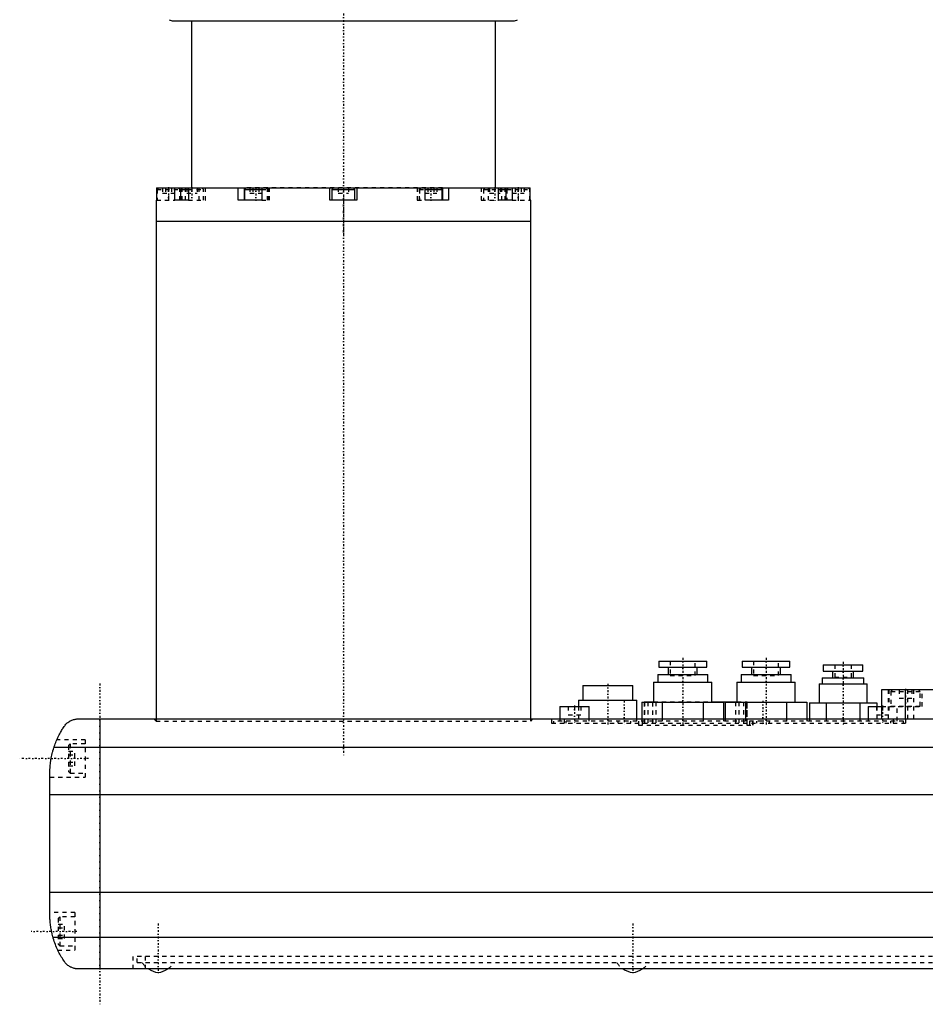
# Model space of a CAD drawing. Extents: x -147 to 614, y -510 to 213.
# Tile 2 of 4: x 197 to 415, y -427 to -191. Entities that reach past the tile are written whole.
import ezdxf

# ---------------------------------------------------------------- set-up
doc = ezdxf.new("R2010")
doc.units = 0
doc.linetypes.add('CENTER', pattern=[1.5, 0.45, -0.5, 0.05, -0.5])
doc.linetypes.add('DASHED', pattern=[2, 1, -1])
for name, color, linetype in [('AM_0', 7, 'CONTINUOUS'), ('AM_3', 7, 'DASHED'), ('AM_7', 7, 'CENTER')]:
    doc.layers.add(name, color=color, linetype=linetype)

msp = doc.modelspace()

# ---------------------------------------------------------------- linework, layer by layer
at = {"layer": 'AM_0', "color": 7, "linetype": 'CONTINUOUS'}
for p, q in [((234.15, -190.95), (315.85, -190.95)), ((238.5, -190.95), (238.5, -231)), ((311.5, -231), (311.5, -190.95)), ((230.12, -231), (272.65, -231)), ((230.12, -231), (230.12, -234)), ((234.51, -234), (234.51, -231)), ((236.28, -231), (235.88, -231.4)), ((235.88, -231.4), (235.88, -234)), ((235.88, -231.4), (237.75, -231.4)), ((237.76, -231), (237.76, -234)), ((249.74, -234), (249.74, -231)), ((251.19, -231), (251.19, -234)), ((251.65, -231), (251.25, -231.4)), ((251.25, -231.4), (251.25, -234)), ((251.25, -231.4), (255.37, -231.4)), ((255.37, -231), (255.37, -234)), ((271.75, -234), (271.75, -231)), ((272.65, -231), (272.25, -231.4)), ((272.25, -231.4), (272.25, -234)), ((272.25, -231.4), (277.75, -231.4)), ((272.65, -231), (277.35, -231)), ((277.75, -231.4), (277.35, -231)), ((277.35, -231), (319.88, -231)), ((277.75, -234), (277.75, -231.4)), ((278.25, -231), (278.25, -234)), ((294.63, -234), (294.63, -231)), ((294.63, -231.4), (298.75, -231.4)), ((298.75, -231.4), (298.35, -231)), ((298.75, -234), (298.75, -231.4)), ((298.81, -231), (298.81, -234)), ((300.26, -231), (300.26, -234)), ((312.24, -234), (312.24, -231)), ((312.25, -231.4), (314.12, -231.4)), ((314.12, -231.4), (313.72, -231)), ((314.12, -234), (314.12, -231.4)), ((315.49, -231), (315.49, -234)), ((319.88, -234), (319.88, -231)), ((230, -234), (230, -239)), ((230.12, -234), (230, -234)), ((237.76, -234), (234.51, -234)), ((255.37, -234), (249.74, -234)), ((278.25, -234), (271.75, -234)), ((300.26, -234), (294.63, -234)), ((315.49, -234), (312.24, -234)), ((320, -234), (319.88, -234)), ((320, -239), (320, -234)), ((230, -239), (230, -358.5)), ((230, -239), (320, -239)), ((320, -358.5), (320, -239)), ((350.75, -344.6), (350.75, -346.1)), ((350.75, -344.6), (362.25, -344.6)), ((362.25, -346.1), (362.25, -344.6)), ((370.75, -344.6), (370.75, -346.1)), ((370.75, -344.6), (382.25, -344.6)), ((382.25, -346.1), (382.25, -344.6)), ((350.75, -346.1), (362.25, -346.1)), ((353, -346.1), (353, -347.8)), ((360, -347.8), (360, -346.1)), ((370.75, -346.1), (382.25, -346.1)), ((373, -346.1), (373, -347.8)), ((380, -347.8), (380, -346.1)), ((390.25, -345.5), (390.25, -347)), ((390.25, -345.5), (399.75, -345.5)), ((390.25, -347), (399.75, -347)), ((392.5, -347), (392.5, -348.6)), ((397.5, -348.6), (397.5, -347)), ((399.75, -347), (399.75, -345.5)), ((349.5, -349.7), (349.5, -354.5)), ((349.5, -349.7), (363.5, -349.7)), ((350.5, -347.8), (350.5, -349.7)), ((350.5, -347.8), (362.5, -347.8)), ((362.5, -349.7), (362.5, -347.8)), ((363.5, -354.5), (363.5, -349.7)), ((369.5, -349.7), (369.5, -354.5)), ((369.5, -349.7), (383.5, -349.7)), ((370.5, -347.8), (370.5, -349.7)), ((370.5, -347.8), (382.5, -347.8)), ((382.5, -349.7), (382.5, -347.8)), ((383.5, -354.5), (383.5, -349.7)), ((389.99, -348.6), (389.99, -350.1)), ((389.99, -348.6), (400.01, -348.6)), ((400.01, -350.1), (400.01, -348.6)), ((332.5, -350.5), (332.5, -354)), ((332.5, -350.5), (344.5, -350.5)), ((344.5, -354), (344.5, -350.5)), ((389.23, -350.1), (389.23, -354.6)), ((389.23, -350.1), (400.77, -350.1)), ((400.77, -354.6), (400.77, -350.1)), ((404.25, -351.5), (404.25, -358.5)), ((597.5, -351.5), (404.25, -351.5)), ((410, -358.5), (410, -351.5)), ((331.5, -354), (331.5, -355.5)), ((331.5, -354), (345.5, -354)), ((345.5, -358.5), (345.5, -354)), ((346.69, -354.5), (346.69, -358.5)), ((346.69, -354.5), (366.31, -354.5)), ((347.25, -354.4), (347.25, -354.5)), ((347.25, -354.4), (349.5, -354.4)), ((349.25, -354.4), (349.25, -354.5)), ((351.59, -354.5), (351.59, -358.5)), ((361.41, -354.5), (361.41, -358.5)), ((363.5, -354.4), (369.5, -354.4)), ((366.31, -354.5), (366.31, -358.5)), ((366.69, -354.5), (366.69, -358.5)), ((366.69, -354.5), (386.31, -354.5)), ((371.59, -354.5), (371.59, -358.5)), ((381.41, -354.5), (381.41, -358.5)), ((386.31, -354.5), (386.31, -358.5)), ((327, -355.5), (327, -358.5)), ((327, -355.5), (334, -355.5)), ((334, -358.5), (334, -355.5)), ((386.92, -354.6), (386.92, -358.5)), ((386.92, -354.6), (403.08, -354.6)), ((390.96, -354.6), (390.96, -358.5)), ((399.04, -354.6), (399.04, -358.5)), ((401, -355.5), (401, -358.5)), ((401, -355.5), (404.25, -355.5)), ((403.08, -354.6), (403.08, -355.5)), ((211.29, -358.5), (600.21, -358.5)), ((216.5, -358.5), (216.5, -418.5)), ((205.51, -365.25), (605.99, -365.25)), ((204.5, -405.47), (204.5, -371.53)), ((204.5, -376.66), (607, -376.66)), ((204.5, -400.11), (607, -400.11)), ((205.26, -410.92), (606.24, -410.92)), ((600.21, -418.5), (211.29, -418.5))]:
    msp.add_line(p, q, dxfattribs=at)
for points in [[(207.99, -360.24, 0), (208.06, -360.15, 0), (208.2, -359.96, 0), (208.35, -359.79, 0), (208.43, -359.71, 0), (208.51, -359.63, 0), (208.68, -359.47, 0), (208.85, -359.33, 0), (209.03, -359.2, 0), (209.21, -359.09, 0), (209.4, -358.98, 0), (209.49, -358.93, 0), (209.59, -358.88, 0), (209.78, -358.8, 0), (209.98, -358.72, 0), (210.18, -358.66, 0), (210.38, -358.61, 0), (210.58, -358.56, 0), (210.68, -358.55, 0), (210.78, -358.53, 0), (210.99, -358.51, 0), (211.19, -358.5, 0), (211.29, -358.5, 0)], [(205.51, -365.25, 0), (205.57, -365.09, 0), (205.68, -364.76, 0), (205.8, -364.44, 0), (205.86, -364.29, 0), (205.92, -364.13, 0), (206.05, -363.82, 0), (206.18, -363.51, 0), (206.31, -363.21, 0), (206.45, -362.92, 0), (206.59, -362.62, 0), (206.66, -362.48, 0), (206.74, -362.34, 0), (206.88, -362.06, 0), (207.03, -361.79, 0), (207.18, -361.53, 0), (207.33, -361.28, 0), (207.48, -361.03, 0), (207.55, -360.91, 0), (207.63, -360.79, 0), (207.77, -360.57, 0), (207.92, -360.35, 0), (207.99, -360.24, 0)], [(204.5, -371.53, 0), (204.5, -371.36, 0), (204.51, -371.01, 0), (204.52, -370.66, 0), (204.53, -370.49, 0), (204.54, -370.32, 0), (204.56, -369.98, 0), (204.59, -369.63, 0), (204.63, -369.28, 0), (204.67, -368.94, 0), (204.72, -368.59, 0), (204.75, -368.41, 0), (204.77, -368.23, 0), (204.84, -367.88, 0), (204.9, -367.53, 0), (204.98, -367.18, 0), (205.06, -366.83, 0), (205.15, -366.47, 0), (205.2, -366.3, 0), (205.25, -366.12, 0), (205.35, -365.77, 0), (205.46, -365.42, 0), (205.51, -365.25, 0)], [(205.26, -410.92, 0), (205.21, -410.77, 0), (205.13, -410.46, 0), (205.06, -410.15, 0), (205.02, -410, 0), (204.99, -409.85, 0), (204.92, -409.54, 0), (204.86, -409.24, 0), (204.8, -408.94, 0), (204.75, -408.63, 0), (204.71, -408.33, 0), (204.68, -408.18, 0), (204.66, -408.03, 0), (204.63, -407.73, 0), (204.6, -407.43, 0), (204.57, -407.14, 0), (204.55, -406.84, 0), (204.53, -406.54, 0), (204.52, -406.38, 0), (204.51, -406.23, 0), (204.51, -405.93, 0), (204.5, -405.62, 0), (204.5, -405.47, 0)], [(207.99, -416.76, 0), (207.91, -416.64, 0), (207.75, -416.4, 0), (207.59, -416.14, 0), (207.5, -416.01, 0), (207.42, -415.88, 0), (207.25, -415.6, 0), (207.09, -415.31, 0), (206.92, -415, 0), (206.75, -414.69, 0), (206.59, -414.37, 0), (206.51, -414.21, 0), (206.43, -414.04, 0), (206.27, -413.7, 0), (206.12, -413.35, 0), (205.97, -413, 0), (205.83, -412.63, 0), (205.69, -412.26, 0), (205.62, -412.08, 0), (205.56, -411.89, 0), (205.43, -411.5, 0), (205.31, -411.12, 0), (205.26, -410.92, 0)], [(211.29, -418.5, 0), (211.19, -418.5, 0), (210.98, -418.49, 0), (210.78, -418.47, 0), (210.68, -418.45, 0), (210.58, -418.44, 0), (210.37, -418.39, 0), (210.17, -418.34, 0), (209.97, -418.27, 0), (209.77, -418.2, 0), (209.58, -418.11, 0), (209.48, -418.07, 0), (209.39, -418.02, 0), (209.2, -417.91, 0), (209.02, -417.79, 0), (208.84, -417.66, 0), (208.67, -417.52, 0), (208.51, -417.37, 0), (208.43, -417.29, 0), (208.35, -417.21, 0), (208.2, -417.04, 0), (208.06, -416.85, 0), (207.99, -416.76, 0)]]:
    msp.add_polyline3d(points, dxfattribs=at)
for centre, radius, start, end in [((234.18, -188.95), 2, 239.0251, 269.1598), ((315.82, -188.95), 2, 270.8402, 300.9749), ((231.32, -413.8), 5.66, 236.1387, 261.6499), ((229.68, -413.8), 5.66, 278.3501, 303.8613), ((345.32, -413.8), 5.66, 236.1387, 261.6499), ((343.68, -413.8), 5.66, 278.3501, 303.8613)]:
    msp.add_arc(centre, radius, start, end, dxfattribs=at)
at = {"layer": 'AM_3', "color": 6, "linetype": 'DASHED'}
for p, q in [((230.65, -231), (230.25, -231.4)), ((230.25, -231.4), (230.25, -234)), ((230.25, -231.4), (235.75, -231.4)), ((231.56, -231), (231.56, -232.3)), ((232.28, -231), (232.28, -232.3)), ((233, -231), (233, -234)), ((233.72, -231), (233.72, -232.3)), ((234.44, -231), (234.44, -232.3)), ((235.75, -231.4), (235.35, -231)), ((235.75, -234), (235.75, -231.4)), ((236.25, -234), (236.25, -231)), ((237, -231), (237, -234)), ((237.38, -231), (237.38, -232.3)), ((237.75, -231.4), (241.38, -231.4)), ((238.63, -231), (238.63, -232.3)), ((239.88, -231), (239.88, -232.3)), ((240.25, -231), (240.25, -234)), ((241.38, -231.4), (240.98, -231)), ((241.38, -234), (241.38, -231.4)), ((241.88, -234), (241.88, -231)), ((298.81, -231), (251.65, -231)), ((252.56, -231), (252.56, -232.3)), ((253.28, -231), (253.28, -232.3)), ((254.72, -231), (254.72, -232.3)), ((255.37, -231.4), (256.75, -231.4)), ((255.44, -231), (255.44, -232.3)), ((256.75, -231.4), (256.35, -231)), ((256.75, -234), (256.75, -231.4)), ((256.81, -231), (256.81, -234)), ((257.25, -234), (257.25, -231)), ((273.75, -231), (273.75, -232.3)), ((275, -231), (275, -232.3)), ((276.25, -231), (276.25, -232.3)), ((292.75, -231), (292.75, -234)), ((293.19, -231), (293.19, -234)), ((293.65, -231), (293.25, -231.4)), ((293.25, -231.4), (293.25, -234)), ((293.25, -231.4), (294.63, -231.4)), ((294.56, -231), (294.56, -232.3)), ((295.28, -231), (295.28, -232.3)), ((296.72, -231), (296.72, -232.3)), ((297.44, -231), (297.44, -232.3)), ((308.12, -231), (308.12, -234)), ((309.02, -231), (308.62, -231.4)), ((308.62, -231.4), (308.62, -234)), ((308.62, -231.4), (312.25, -231.4)), ((309.75, -231), (309.75, -234)), ((310.12, -231), (310.12, -232.3)), ((311.37, -231), (311.37, -232.3)), ((312.24, -231), (313.72, -231)), ((312.62, -231), (312.62, -232.3)), ((313, -231), (313, -234)), ((313.75, -231), (313.75, -234)), ((314.65, -231), (314.25, -231.4)), ((314.25, -231.4), (314.25, -234)), ((314.25, -231.4), (319.75, -231.4)), ((315.56, -231), (315.56, -232.3)), ((316.28, -231), (316.28, -232.3)), ((317, -231), (317, -234)), ((317.72, -231), (317.72, -232.3)), ((318.44, -231), (318.44, -232.3)), ((319.75, -231.4), (319.35, -231)), ((319.75, -234), (319.75, -231.4)), ((231.56, -232.3), (234.44, -232.3)), ((237.38, -232.3), (239.88, -232.3)), ((252.56, -232.3), (255.44, -232.3)), ((273.75, -232.3), (276.25, -232.3)), ((294.56, -232.3), (297.44, -232.3)), ((310.12, -232.3), (312.62, -232.3)), ((315.56, -232.3), (318.44, -232.3)), ((230.12, -234), (234.51, -234)), ((237.76, -234), (241.88, -234)), ((255.37, -234), (257.25, -234)), ((292.75, -234), (294.63, -234)), ((308.12, -234), (312.24, -234)), ((315.49, -234), (319.88, -234)), ((353.5, -344.6), (353.5, -348.1)), ((359.5, -348.1), (359.5, -344.6)), ((373.5, -344.6), (373.5, -348.1)), ((379.5, -348.1), (379.5, -344.6)), ((393, -345.5), (393, -348.5)), ((397, -348.5), (397, -345.5)), ((353.5, -348.1), (359.5, -348.1)), ((373.5, -348.1), (379.5, -348.1)), ((393, -348.5), (397, -348.5)), ((405.9, -358.5), (405.9, -351.5)), ((406, -351.5), (406, -357.5)), ((406.9, -351.5), (406.5, -351.9)), ((406.5, -351.9), (406.5, -355.4)), ((406.5, -351.9), (413.5, -351.9)), ((408.5, -351.5), (408.5, -353.5)), ((410.57, -358.5), (410.57, -351.5)), ((411.5, -351.5), (411.5, -353.5)), ((412, -358.5), (412, -351.5)), ((413.5, -351.9), (413.1, -351.5)), ((413.5, -355.4), (413.5, -351.9)), ((414, -355.5), (414, -351.5)), ((347.25, -354.5), (347.25, -360)), ((347.28, -354.4), (347.28, -360)), ((348.11, -354.4), (348.11, -360)), ((349.25, -354.5), (349.25, -360)), ((349.5, -354.4), (363.5, -354.4)), ((350.07, -354.4), (350.07, -360)), ((369.15, -354.4), (369.15, -360)), ((369.5, -354.4), (371.95, -354.4)), ((369.95, -354.4), (369.95, -360)), ((371.12, -354.4), (371.12, -360)), ((371.92, -354.4), (371.92, -360)), ((371.95, -360), (371.95, -354.4)), ((408.5, -353.5), (411.5, -353.5)), ((329, -355.5), (329, -357.5)), ((330.5, -355.5), (330.5, -357.5)), ((331.5, -355.5), (331.5, -359)), ((332, -355.5), (332, -357.5)), ((403, -355.5), (403, -357.5)), ((403.08, -355.5), (403.08, -359)), ((404.25, -355.5), (414, -355.5)), ((404.5, -355.5), (404.5, -357.5)), ((406.5, -355.4), (413.5, -355.4)), ((408, -359), (408, -355.5)), ((229.5, -358.5), (230, -359)), ((230, -358.5), (230, -359)), ((230, -359), (320, -359)), ((320, -359), (320.5, -358.5)), ((320, -359), (320, -358.5)), ((325, -358.5), (325, -359.5)), ((325.5, -359.5), (325.5, -359)), ((409.5, -359), (325.5, -359)), ((327, -358.5), (327, -359)), ((328, -358.5), (328, -359.5)), ((328.5, -359.5), (328.5, -359)), ((329, -357.5), (332, -357.5)), ((334, -359), (334, -358.5)), ((340.9, -359), (340.9, -359.5)), ((344, -359.5), (344, -359)), ((345.5, -359), (345.5, -358.5)), ((345.85, -359), (345.85, -360)), ((345.9, -359), (345.9, -360)), ((346.69, -358.5), (346.69, -359)), ((346.73, -359), (346.73, -360)), ((351.59, -358.5), (351.59, -359)), ((361.41, -358.5), (361.41, -359)), ((366.31, -358.5), (366.31, -359)), ((366.69, -358.5), (366.69, -359)), ((371.59, -358.5), (371.59, -359)), ((372.5, -359), (372.5, -360)), ((373.3, -359), (373.3, -360)), ((373.35, -360), (373.35, -359)), ((374.22, -359), (374.22, -359.5)), ((377.32, -359.5), (377.32, -359)), ((381.41, -358.5), (381.41, -359)), ((386.31, -358.5), (386.31, -359)), ((386.92, -358.5), (386.92, -359)), ((390.96, -358.5), (390.96, -359)), ((399.04, -358.5), (399.04, -359)), ((401, -358.5), (401, -359)), ((403, -357.5), (406, -357.5)), ((406.5, -359.5), (406.5, -359)), ((407, -358.5), (407, -359.5)), ((409.5, -359.5), (409.5, -359)), ((410, -358.5), (410, -359.5)), ((325, -359.5), (410, -359.5)), ((345.85, -360), (373.35, -360)), ((213, -363.5), (206.18, -363.5)), ((213, -363.5), (213, -372.5)), ((209.4, -364.5), (209, -364.9)), ((209, -364.9), (209, -371.1)), ((209, -366.27), (210.5, -366.27)), ((213, -364.5), (209.4, -364.5)), ((209.4, -364.5), (209.4, -371.5)), ((210.5, -369.73), (210.5, -366.27)), ((209, -367.13), (210.5, -367.13)), ((209, -368.87), (210.5, -368.87)), ((209, -369.73), (210.5, -369.73)), ((204.5, -372.5), (213, -372.5)), ((209, -371.1), (209.4, -371.5)), ((209.4, -371.5), (213, -371.5)), ((210.5, -405), (204.5, -405)), ((206.9, -406), (206.5, -406.4)), ((206.5, -406.4), (206.5, -412.6)), ((210.5, -406), (206.9, -406)), ((206.9, -406), (206.9, -413)), ((210.5, -405), (210.5, -414)), ((206.5, -407.77), (208, -407.77)), ((206.5, -408.63), (208, -408.63)), ((208, -411.23), (208, -407.77)), ((206.5, -410.37), (208, -410.37)), ((206.5, -411.23), (208, -411.23)), ((206.5, -412.6), (206.9, -413)), ((206.9, -413), (210.5, -413)), ((206.41, -414), (210.5, -414)), ((224.5, -418.5), (224.5, -415.5)), ((464.5, -415.5), (224.5, -415.5)), ((225.5, -417), (225.5, -415.5)), ((227.5, -418.5), (227.5, -415.5)), ((225.5, -417), (463.5, -417))]:
    msp.add_line(p, q, dxfattribs=at)
for centre, radius, start, end in [((406.6, -355.4), 0.1, 180, 270), ((413.4, -355.4), 0.1, 270, 0), ((231.32, -413.8), 5.66, 214.4281, 236.1387), ((229.68, -413.8), 5.66, 303.8613, 325.5719), ((345.32, -413.8), 5.66, 214.4281, 236.1387), ((343.68, -413.8), 5.66, 303.8613, 325.5719)]:
    msp.add_arc(centre, radius, start, end, dxfattribs=at)
at = {"layer": 'AM_7', "color": 4, "linetype": 'CENTER'}
for p, q in [((275, -161.3), (275, -242.7)), ((233, -230.85), (233, -234.15)), ((238.63, -230.85), (238.63, -234.15)), ((254, -230.85), (254, -234.15)), ((296, -230.85), (296, -234.15)), ((311.37, -230.85), (311.37, -234.15)), ((317, -230.85), (317, -234.15)), ((275, -232.88), (275, -367.62)), ((356.5, -343.86), (356.5, -360.25)), ((376.5, -343.86), (376.5, -360.25)), ((395, -344.8), (395, -360.2)), ((216.5, -350), (216.5, -427)), ((338.5, -350.05), (338.5, -359.95)), ((410, -351.3), (410, -355.7)), ((342.45, -354.14), (342.45, -359.75)), ((375.77, -354.14), (375.77, -359.75)), ((330.5, -355.3), (330.5, -359.7)), ((404.5, -355.3), (404.5, -359.7)), ((213.75, -368), (197.25, -368)), ((230.5, -407.64), (230.5, -419.96)), ((344.5, -407.64), (344.5, -419.96)), ((211, -409.5), (200, -409.5))]:
    msp.add_line(p, q, dxfattribs=at)

doc.saveas('drawing.dxf')
